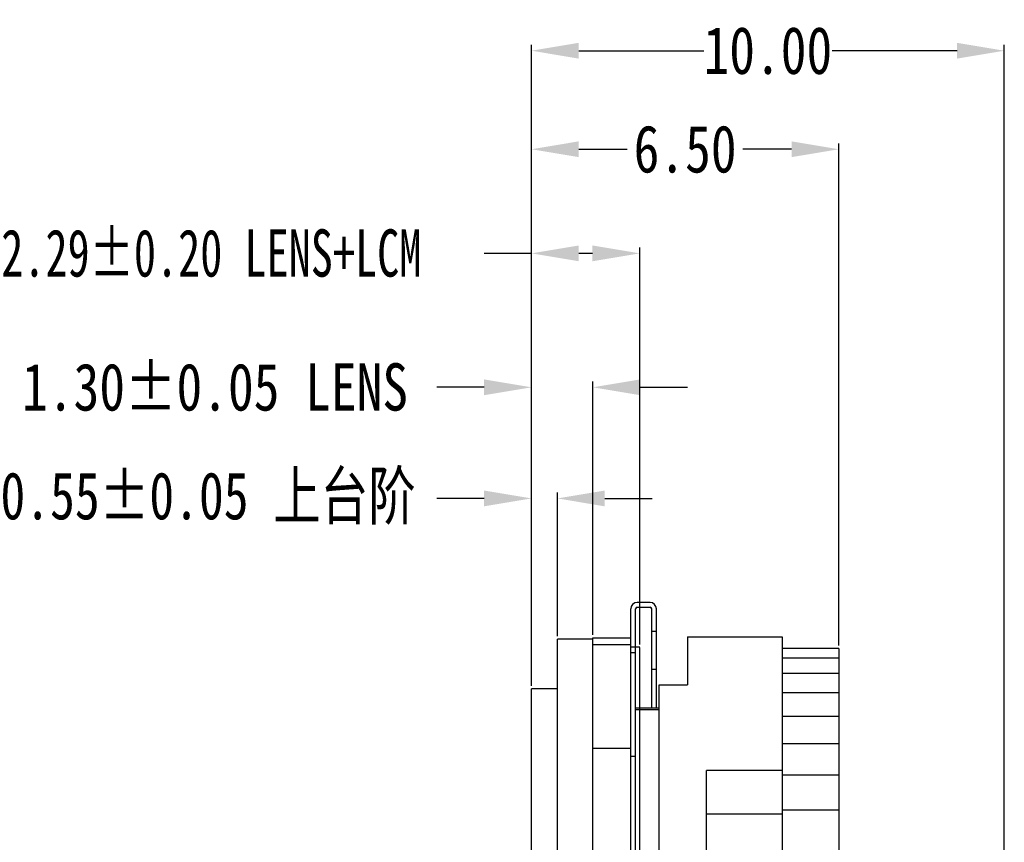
# Model space of a CAD drawing. Header units: inches. Extents: x 13 to 158, y -30 to 56.
# Tile 10 of 84: x 80 to 100, y 27 to 45. Entities that reach past the tile are written whole.
import ezdxf

# ---------------------------------------------------------------- set-up
doc = ezdxf.new("R2010")
doc.units = ezdxf.units.IN
doc.header["$LTSCALE"] = 1.21
doc.header["$MEASUREMENT"] = 0
doc.header["$PDMODE"] = 3
doc.header["$PDSIZE"] = 0.3125
doc.layers.get('0').update_dxf_attribs({"linetype": 'CONTINUOUS'})
doc.layers.get('Defpoints').update_dxf_attribs({"linetype": 'CONTINUOUS'})
doc.layers.add('DIM', color=3, linetype='CONTINUOUS')
doc.styles.get("Standard").update_dxf_attribs({"font": 'txt', "width": 0.8})
doc.dimstyles.get("Standard").update_dxf_attribs({"dimtxt": 0.15625, "dimasz": 0.1875, "dimexe": 0.125, "dimexo": 0.0625, "dimgap": 0.09, "dimtad": 0, "dimtih": 1, "dimtoh": 1, "dimzin": 4, "dimdsep": 46, "dimtxsty": 'Standard', "dimblk": '_FILLED', "dimblk1": '_FILLED', "dimblk2": '_FILLED', "dimcen": 0.09, "dimazin": 1, "dimtp": 0.01, "dimtm": 0.01, "dimtfac": 1, "dimtofl": 0, "dimtmove": 0, "dimatfit": 3, "dimldrblk": '_FILLED', "dimfxl": 1, "dimtolj": 1, "dimtzin": 4, "dimarcsym": 0})

# ---------------------------------------------------------------- blocks, each defined once
blk = doc.blocks.new('_FILLED')
at = {"color": 0, "linetype": 'ByBlock'}
blk.add_solid([(0, 0), (-1, 0.167), (-1, -0.167)], dxfattribs=at)
blk = doc.blocks.new('*D4')
at = {"layer": 'Defpoints', "color": 0}
for p in [(90.428, 34.46), (90.978, 31.485), (90.428, 30.435)]:
    blk.add_point(p, dxfattribs=at)
at = {"layer": 'DIM', "color": 0, "lineweight": -2}
for p, q in [((90.428, 30.498), (90.428, 34.585)), ((90.978, 31.548), (90.978, 34.585)), ((89.428, 34.46), (88.428, 34.46)), ((91.978, 34.46), (92.978, 34.46))]:
    blk.add_line(p, q, dxfattribs=at)
blk.add_blockref('_FILLED', (90.428, 34.46), dxfattribs=at)
at = {"layer": 'DIM', "color": 0, "lineweight": -2, "rotation": 180}
blk.add_blockref('_FILLED', (90.978, 34.46), dxfattribs=at)
at = {"layer": 'DIM', "color": 0, "insert": (83.427, 34.46), "char_height": 1, "attachment_point": 5}
blk.add_mtext('\\A1;0.55%%p0.05 上台阶', dxfattribs=at)
blk = doc.blocks.new('*D6')
at = {"layer": 'Defpoints', "color": 0}
for p in [(90.428, 36.81), (91.728, 31.511), (90.428, 30.435)]:
    blk.add_point(p, dxfattribs=at)
at = {"layer": 'DIM', "color": 0, "lineweight": -2}
for p, q in [((90.428, 30.498), (90.428, 36.935)), ((91.728, 31.574), (91.728, 36.935)), ((89.428, 36.81), (88.428, 36.81)), ((92.728, 36.81), (93.728, 36.81))]:
    blk.add_line(p, q, dxfattribs=at)
blk.add_blockref('_FILLED', (90.428, 36.81), dxfattribs=at)
at = {"layer": 'DIM', "color": 0, "lineweight": -2, "rotation": 180}
blk.add_blockref('_FILLED', (91.728, 36.81), dxfattribs=at)
at = {"layer": 'DIM', "color": 0, "insert": (83.738, 36.81), "char_height": 1, "attachment_point": 5}
blk.add_mtext('\\A1;1.30%%p0.05 LENS', dxfattribs=at)
blk = doc.blocks.new('*D7')
at = {"layer": 'Defpoints', "color": 0}
for p in [(90.428, 39.643), (92.718, 31.307), (90.428, 30.435)]:
    blk.add_point(p, dxfattribs=at)
at = {"layer": 'DIM', "color": 0, "lineweight": -2}
for p, q in [((90.428, 39.643), (89.428, 39.643)), ((90.428, 30.498), (90.428, 39.768)), ((91.718, 39.643), (91.428, 39.643)), ((92.718, 31.369), (92.718, 39.768))]:
    blk.add_line(p, q, dxfattribs=at)
at = {"layer": 'DIM', "color": 0, "lineweight": -2, "rotation": 180}
blk.add_blockref('_FILLED', (90.428, 39.643), dxfattribs=at)
at = {"layer": 'DIM', "color": 0, "lineweight": -2}
blk.add_blockref('_FILLED', (92.718, 39.643), dxfattribs=at)
at = {"layer": 'DIM', "color": 0, "insert": (82.938, 39.643), "char_height": 1, "attachment_point": 5}
blk.add_mtext('\\A1;2.29%%p0.20 LENS+LCM', dxfattribs=at)
blk = doc.blocks.new('*D8')
at = {"layer": 'Defpoints', "color": 0}
for p in [(90.428, 41.845), (96.928, 31.289), (90.428, 30.435)]:
    blk.add_point(p, dxfattribs=at)
at = {"layer": 'DIM', "color": 0, "lineweight": -2}
for p, q in [((90.428, 30.498), (90.428, 41.97)), ((96.928, 31.352), (96.928, 41.97)), ((91.428, 41.845), (92.455, 41.845)), ((95.928, 41.845), (94.902, 41.845))]:
    blk.add_line(p, q, dxfattribs=at)
at = {"layer": 'DIM', "color": 0, "lineweight": -2, "rotation": 180}
blk.add_blockref('_FILLED', (90.428, 41.845), dxfattribs=at)
at = {"layer": 'DIM', "color": 0, "lineweight": -2}
blk.add_blockref('_FILLED', (96.928, 41.845), dxfattribs=at)
at = {"layer": 'DIM', "color": 0, "insert": (93.678, 41.845), "char_height": 1, "attachment_point": 5}
blk.add_mtext('\\A1;6.50', dxfattribs=at)
blk = doc.blocks.new('*D9')
at = {"layer": 'Defpoints', "color": 0}
for p in [(90.428, 43.929), (90.428, 30.435), (100.428, 25.974)]:
    blk.add_point(p, dxfattribs=at)
at = {"layer": 'DIM', "color": 0, "lineweight": -2}
for p, q in [((90.428, 30.498), (90.428, 44.054)), ((100.428, 26.036), (100.428, 44.054)), ((91.428, 43.929), (94.072, 43.929)), ((99.428, 43.929), (96.785, 43.929))]:
    blk.add_line(p, q, dxfattribs=at)
at = {"layer": 'DIM', "color": 0, "lineweight": -2, "rotation": 180}
blk.add_blockref('_FILLED', (90.428, 43.929), dxfattribs=at)
at = {"layer": 'DIM', "color": 0, "lineweight": -2}
blk.add_blockref('_FILLED', (100.428, 43.929), dxfattribs=at)
at = {"layer": 'DIM', "color": 0, "insert": (95.428, 43.929), "char_height": 1, "attachment_point": 5}
blk.add_mtext('\\A1;10.00', dxfattribs=at)

msp = doc.modelspace()

# ---------------------------------------------------------------- linework, layer by layer
at = {"color": 7, "linetype": 'Continuous'}
for p, q in [((92.528, -4.841), (92.528, 32.124)), ((92.629, 31.311), (92.629, 32.124)), ((92.937, 32.259), (92.664, 32.259)), ((92.664, 32.158), (92.937, 32.158)), ((92.971, 30.034), (92.971, 32.124)), ((93.072, 30.034), (93.072, 32.124)), ((90.978, -4.915), (90.978, 31.485)), ((91.728, 31.485), (90.978, 31.485)), ((91.728, -4.915), (91.728, 31.511)), ((91.728, 31.511), (92.528, 31.511)), ((93.072, 31.643), (92.971, 31.643)), ((93.728, 31.535), (93.728, 30.521)), ((93.728, 31.535), (95.728, 31.535)), ((95.728, 31.535), (95.728, -4.965)), ((91.728, 31.37), (92.528, 31.37)), ((92.718, 31.311), (92.528, 31.311)), ((92.628, -4.641), (92.628, 31.311)), ((92.718, -4.645), (92.718, 31.307)), ((96.928, 31.289), (95.728, 31.289)), ((96.928, 31.289), (96.928, -4.451)), ((92.628, 31.194), (92.528, 31.194)), ((96.928, 31.081), (95.728, 31.081)), ((93.072, 30.843), (92.971, 30.843)), ((96.928, 30.759), (95.728, 30.759)), ((90.428, -3.865), (90.428, 30.435)), ((90.978, 30.435), (90.428, 30.435)), ((93.128, 22.637), (93.128, 30.521)), ((93.128, 30.521), (93.728, 30.521)), ((96.928, 30.349), (95.728, 30.349)), ((92.628, 30.034), (93.128, 30.034)), ((92.628, 29.998), (93.128, 29.998)), ((96.928, 29.851), (95.728, 29.851)), ((91.728, 29.18), (92.528, 29.18)), ((96.928, 29.27), (95.728, 29.27)), ((92.628, 29.004), (92.528, 29.004)), ((94.128, 25.712), (94.128, 28.708)), ((95.728, 28.708), (94.128, 28.708)), ((96.928, 28.606), (95.728, 28.606)), ((95.728, 27.785), (94.128, 27.785)), ((96.928, 27.865), (95.728, 27.865))]:
    msp.add_line(p, q, dxfattribs=at)
for centre, radius, start, end in [((92.664, 32.124), 0.135, 90, 180), ((92.664, 32.124), 0.0342, 90, 180), ((92.937, 32.124), 0.135, 0, 90), ((92.937, 32.124), 0.0342, 0, 90)]:
    msp.add_arc(centre, radius, start, end, dxfattribs=at)

# ---------------------------------------------------------------- dimensions: what is measured, and where the dimension line sits
at = {"layer": 'DIM'}
for base, p1, override, picture, middle in [((90.428, 43.929), (100.428, 25.974), {"dimtxt": 1, "dimasz": 1, "dimtih": 0, "dimtoh": 0, "dimzin": 0, "dimcen": 0.198, "dimadec": 0, "dimazin": 0, "dimtp": 0, "dimtm": 0, "dimtdec": 4, "dimtzin": 0}, '*D9', (95.428, 43.929)), ((90.428, 41.845), (96.928, 31.289), {"dimtxt": 1, "dimasz": 1, "dimtih": 0, "dimtoh": 0, "dimzin": 0, "dimcen": 0.198, "dimadec": 0, "dimazin": 0, "dimtp": 0, "dimtm": 0, "dimtdec": 4, "dimtzin": 0}, '*D8', (93.678, 41.845)), ((90.428, 39.643), (92.718, 31.307), {"dimtxt": 1, "dimasz": 1, "dimgap": 0.09, "dimtih": 0, "dimtoh": 0, "dimzin": 0, "dimpost": ' LENS+LCM', "dimcen": 0.198, "dimadec": 0, "dimazin": 0, "dimtol": 1, "dimlim": 0, "dimtp": 0.2, "dimtm": 0.2, "dimtdec": 2, "dimtzin": 0}, '*D7', (82.938, 39.643)), ((90.428, 36.81), (91.728, 31.511), {"dimtxt": 1, "dimasz": 1, "dimgap": 0.09, "dimtih": 0, "dimtoh": 0, "dimzin": 0, "dimpost": ' LENS', "dimcen": 0.198, "dimadec": 0, "dimazin": 0, "dimtol": 1, "dimlim": 0, "dimtp": 0.05, "dimtm": 0.05, "dimtdec": 2, "dimtzin": 0}, '*D6', (83.738, 36.81)), ((90.428, 34.46), (90.978, 31.485), {"dimtxt": 1, "dimasz": 1, "dimtih": 0, "dimtoh": 0, "dimzin": 0, "dimpost": ' 上台阶', "dimblk": '_FILLED', "dimcen": 0.198, "dimadec": 0, "dimazin": 0, "dimtol": 1, "dimtp": 0.05, "dimtm": 0.05, "dimtzin": 0}, '*D4', (83.427, 34.46))]:
    dim = msp.add_linear_dim(base=base, p1=p1, p2=(90.428, 30.435), dimstyle='Standard', override=override, dxfattribs=at)
    dim.commit()
    dim.dimension.update_dxf_attribs({"geometry": picture, "text_midpoint": middle})

doc.saveas('drawing.dxf')
